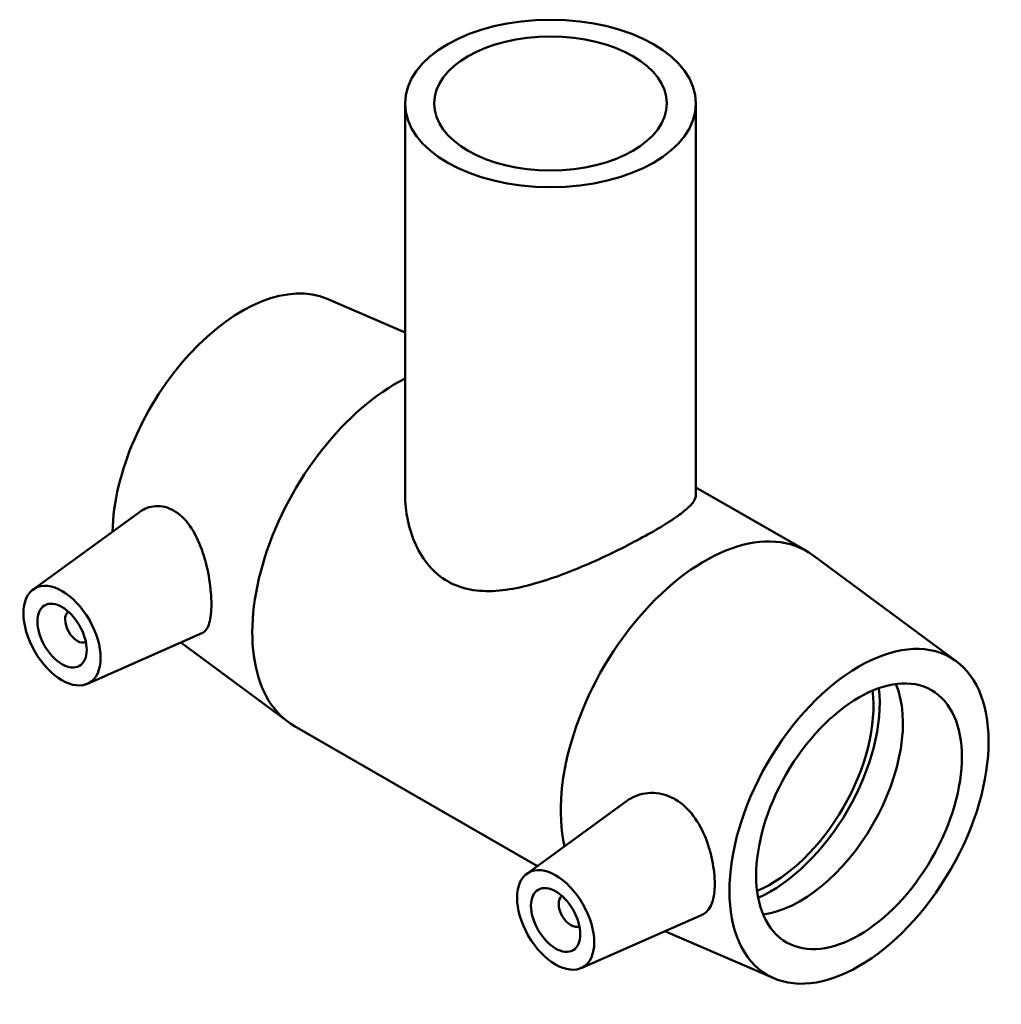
# Model space of a CAD drawing. Header units: millimetres. Extents: x -137 to 1444, y -188 to 1718.
# Tile 8 of 8: x 1309 to 1444, y 1213 to 1348. Entities that reach past the tile are written whole.
import ezdxf

# ---------------------------------------------------------------- set-up
doc = ezdxf.new("R2010")
doc.units = ezdxf.units.MM
doc.layers.add('Visible (ANSI)', color=7, linetype='Continuous', lineweight=50)

msp = doc.modelspace()

# ---------------------------------------------------------------- linework, layer by layer
at = {"layer": 'Visible (ANSI)'}
for p, q in [((1362.169, 1336.902), (1362.169, 1283.079)), ((1402.169, 1336.902), (1402.169, 1283.079)), ((1351.455, 1310.025), (1362.169, 1305.39)), ((1402.169, 1284.116), (1417.355, 1275.371)), ((1311.025, 1270.082), (1325.638, 1280.726)), ((1437.978, 1260.2), (1418.252, 1274.784)), ((1318.496, 1257.109), (1334.229, 1264.049)), ((1331.33, 1262.77), (1346.086, 1251.861)), ((1346.982, 1251.274), (1380.363, 1232.052)), ((1378.907, 1230.992), (1392.617, 1240.977)), ((1386.378, 1218.018), (1403.027, 1225.363)), ((1412.882, 1216.62), (1397.902, 1223.101))]:
    msp.add_line(p, q, dxfattribs=at)
for centre, major_axis, ratio in [((1382.169, 1336.902), (-20, 0), 0.5758617), ((1382.169, 1336.902), (-16, 0), 0.5758617), ((1314.993, 1263.73), (3.743, -6.499), 0.5780931), ((1314.993, 1263.73), (2.395, -4.16), 0.5780931), ((1424.595, 1238.891), (-12.576, -21.838), 0.5780931), ((1424.595, 1238.891), (-9.981, -17.332), 0.5780931), ((1382.876, 1224.639), (3.743, -6.499), 0.5780931), ((1382.876, 1224.639), (2.395, -4.16), 0.5780931)]:
    msp.add_ellipse(centre, major_axis=major_axis, ratio=ratio, dxfattribs=at)
for centre, major_axis, start_param, end_param in [((1339.742, 1287.754), (12.576, 21.838), 0.0661724, 2.3286286), ((1360.955, 1275.538), (-13.973, -24.264), 3.8637427, 6.2831853), ((1403.382, 1251.107), (13.973, 24.264), 6.2170129, 8.8678749), ((1317.115, 1264.951), (1.198, -2.08), 3.17361, 6.2511679), ((1412.433, 1245.895), (10.589, 18.388), 3.8114015, 5.6133764), ((1416.487, 1243.56), (9.981, 17.332), 3.5581627, 5.8666153), ((1412.433, 1245.895), (9.981, 17.332), 3.7937964, 5.6309815), ((1384.997, 1225.861), (1.198, -2.08), 3.17361, 6.2511679)]:
    msp.add_ellipse(centre, major_axis=major_axis, ratio=0.5780931, start_param=start_param, end_param=end_param, dxfattribs=at)
for points, knots in [([(1402.169, 1283.079), (1402.169, 1282.792), (1402.057, 1282.48), (1401.575, 1281.786), (1401.205, 1281.403), (1400.204, 1280.563), (1399.574, 1280.104), (1398.089, 1279.124), (1397.236, 1278.603), (1395.386, 1277.537), (1394.347, 1276.969), (1392.112, 1275.807), (1390.914, 1275.213), (1388.445, 1274.056), (1387.172, 1273.491), (1384.638, 1272.449), (1383.378, 1271.971), (1380.94, 1271.147), (1379.672, 1270.769), (1377.141, 1270.182), (1375.878, 1269.972), (1373.43, 1269.808), (1372.242, 1269.856), (1370.011, 1270.28), (1368.967, 1270.658), (1367.086, 1271.741), (1366.232, 1272.456), (1364.754, 1274.168), (1364.13, 1275.164), (1363.138, 1277.308), (1362.768, 1278.459), (1362.283, 1280.783), (1362.169, 1281.956), (1362.169, 1283.079)], [1.5954559, 1.5954559, 1.5954559, 1.5954559, 1.9879594, 1.9879594, 2.3804629, 2.3804629, 2.7729664, 2.7729664, 3.1654699, 3.1654699, 3.5579733, 3.5579733, 3.9504768, 3.9504768, 4.3429803, 4.3429803, 4.7354838, 4.7354838, 5.1343478, 5.1343478, 5.5332118, 5.5332118, 5.9320757, 5.9320757, 6.3309397, 6.3309397, 6.7298037, 6.7298037, 7.1286677, 7.1286677, 7.5275316, 7.5275316, 7.9263956, 7.9263956, 7.9263956, 7.9263956]), ([(1325.638, 1280.726), (1325.718, 1280.784), (1325.798, 1280.838), (1326.538, 1281.306), (1327.35, 1281.556), (1329.018, 1281.53), (1329.87, 1281.251), (1331.41, 1280.26), (1332.177, 1279.458), (1333.456, 1277.474), (1333.976, 1276.294), (1334.742, 1273.987), (1335.047, 1272.704), (1335.443, 1270.226), (1335.536, 1269.031), (1335.536, 1267.048), (1335.443, 1266.143), (1335.047, 1264.791), (1334.742, 1264.341), (1334.32, 1264.093), (1334.276, 1264.07), (1334.229, 1264.05)], [2.0447641, 2.0447641, 2.0447641, 2.0447641, 2.0874638, 2.0874638, 2.4335099, 2.4335099, 2.779556, 2.779556, 3.1523116, 3.1523116, 3.5250672, 3.5250672, 3.8890275, 3.8890275, 4.2529877, 4.2529877, 4.6169479, 4.6169479, 4.9809081, 4.9809081, 5.0223722, 5.0223722, 5.0223722, 5.0223722]), ([(1392.618, 1240.976), (1392.777, 1241.093), (1392.941, 1241.2), (1393.924, 1241.772), (1394.93, 1242.074), (1397.016, 1242.12), (1398.094, 1241.859), (1399.928, 1240.907), (1400.799, 1240.194), (1402.275, 1238.41), (1402.884, 1237.341), (1403.799, 1235.216), (1404.167, 1234.013), (1404.644, 1231.677), (1404.755, 1230.545), (1404.755, 1228.644), (1404.644, 1227.749), (1404.167, 1226.345), (1403.799, 1225.834), (1403.243, 1225.468), (1403.138, 1225.412), (1403.027, 1225.364)], [2.1248795, 2.1248795, 2.1248795, 2.1248795, 2.2013521, 2.2013521, 2.5741077, 2.5741077, 2.9468633, 2.9468633, 3.2929094, 3.2929094, 3.6389555, 3.6389555, 3.9877984, 3.9877984, 4.3366413, 4.3366413, 4.6854842, 4.6854842, 5.0343271, 5.0343271, 5.1082917, 5.1082917, 5.1082917, 5.1082917])]:
    msp.add_open_spline(points, degree=3, knots=knots, dxfattribs=at)

doc.saveas('drawing.dxf')
